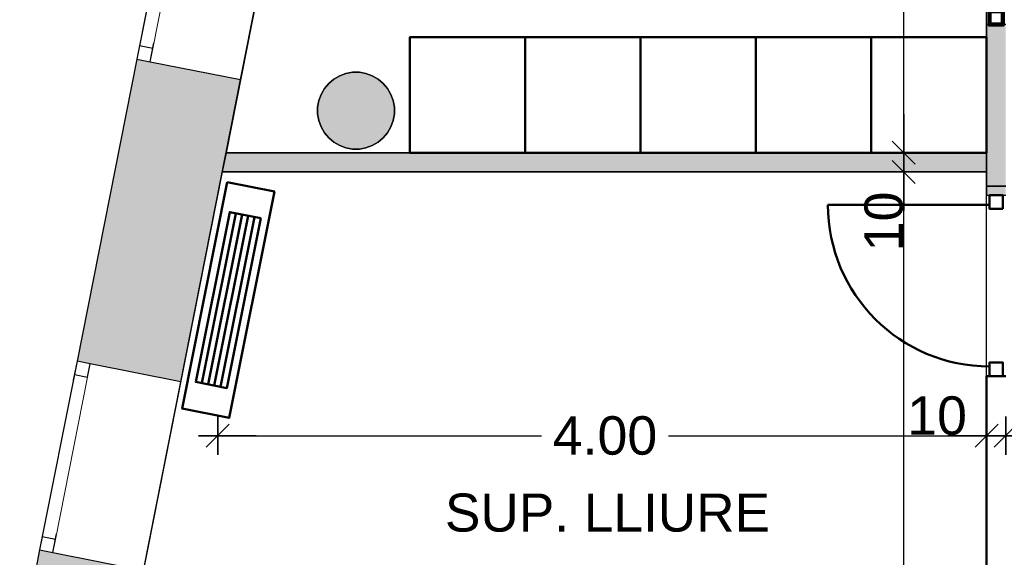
# Model space of a CAD drawing. Header units: metres. Extents: x -1 to 437, y -6 to 28.
# Tile 5 of 28: x 399.31 to 404.43, y 21.54 to 24.33. Entities that reach past the tile are written whole.
import ezdxf

# ---------------------------------------------------------------- set-up
doc = ezdxf.new("R2010")
doc.units = ezdxf.units.M
doc.header["$PDMODE"] = 65
doc.linetypes.add('CONTINUA', pattern=[0])
doc.linetypes.add('PUNKT', pattern=[6.35, 0, -6.35])
for name, color, linetype, lineweight in [('3D P5 MURS', 7, 'CONTINUA', 25), ('3D P5 MURS NOUS', 7, 'CONTINUA', 25), ('3D P5 PILAR', 7, 'CONTINUA', 25), ('INS P5  CLIMATITZACIO ACTUAL', 7, 'CONTINUA', 25), ('P5 COTES', 7, 'CONTINUA', 25), ('P5 LOCAL', 7, 'CONTINUA', 25), ('P5 MOBLES', 7, 'CONTINUA', 25), ('P5 NOTACIO', 7, 'CONTINUA', 25), ('P5 SUP.LLIURE', 7, 'CONTINUA', 25)]:
    doc.layers.add(name, color=color, linetype=linetype, lineweight=lineweight)
doc.styles.add('ARIAL', font='arial.ttf')
doc.dimstyles.new('DIMSTYLE_16', dxfattribs={"dimtxt": 0.2, "dimasz": 0.2, "dimexe": 0, "dimexo": 1e-06, "dimgap": 0.1, "dimtad": 0, "dimrnd": 0.005, "dimzin": 4, "dimdsep": 46, "dimtxsty": 'ARIAL', "dimblk1": 'ALL_ML_STRICH', "dimblk2": 'ALL_ML_STRICH', "dimsah": 1, "dimcen": 0, "dimse1": 1, "dimse2": 1, "dimclrd": 2, "dimclre": 2, "dimclrt": 2, "dimadec": 0, "dimazin": 0, "dimtfac": 1, "dimtdec": 0, "dimtix": 1, "dimtmove": 2, "dimatfit": 3, "dimfxl": 0, "dimtzin": 0, "dimlwd": 0, "dimlwe": 35, "dimarcsym": 0})
doc.dimstyles.new('DIMSTYLE_20', dxfattribs={"dimtxt": 0.2, "dimasz": 0.2, "dimexe": 0, "dimexo": 1e-06, "dimgap": 0.1, "dimtad": 2, "dimdec": 0, "dimlfac": 100, "dimrnd": 0.5, "dimzin": 4, "dimdsep": 46, "dimtxsty": 'ARIAL', "dimblk1": 'ALL_ML_STRICH', "dimblk2": 'ALL_ML_STRICH', "dimsah": 1, "dimcen": 0, "dimse1": 1, "dimse2": 1, "dimclrd": 2, "dimclre": 2, "dimclrt": 2, "dimadec": 0, "dimazin": 0, "dimtfac": 1, "dimtdec": 0, "dimtix": 1, "dimtmove": 2, "dimatfit": 3, "dimfxl": 0, "dimtvp": 1.2, "dimtzin": 0, "dimlwd": 0, "dimlwe": 35, "dimarcsym": 0})

# ---------------------------------------------------------------- blocks, each defined once
blk = doc.blocks.new('_CLOSEDFILLED')
at = {"color": 0, "linetype": 'ByBlock', "lineweight": -2}
blk.add_solid([(-1, 0), (0, 0), (-1, 0)], dxfattribs=at)
blk = doc.blocks.new('ALL_ML_STRICH')
at = {"color": 0, "linetype": 'ByBlock', "lineweight": -2}
for p, q in [((-0.3, -0.3), (0.3, 0.3)), ((0, -0.5), (0, 0.5)), ((-1, 0), (0.5, 0))]:
    blk.add_line(p, q, dxfattribs=at)
blk = doc.blocks.new('*D142')
at = {"layer": 'DEFPOINTS', "color": 2, "linetype": 'CONTINUA', "lineweight": 35, "transparency": 33554687}
for p in [(404.337, 23.9215), (400.3377, 23.4195), (400.3377, 22.1693)]:
    blk.add_point(p, dxfattribs=at)
at = {"layer": 'P5 COTES', "color": 2, "linetype": 'CONTINUA', "lineweight": -2, "transparency": 33554687}
for p, q in [((400.3377, 22.1693), (402.0221, 22.1693)), ((402.6821, 22.1693), (404.337, 22.1693))]:
    blk.add_line(p, q, dxfattribs=at)
at = {"layer": 'P5 COTES', "color": 2, "linetype": 'CONTINUA', "lineweight": 35, "transparency": 33554687, "xscale": 0.2, "yscale": 0.2, "zscale": 0.2, "rotation": 180}
blk.add_blockref('ALL_ML_STRICH', (400.3377, 22.1693), dxfattribs=at)
at = {"layer": 'P5 COTES', "color": 2, "linetype": 'CONTINUA', "lineweight": 35, "transparency": 33554687, "xscale": 0.2, "yscale": 0.2, "zscale": 0.2}
blk.add_blockref('ALL_ML_STRICH', (404.337, 22.1693), dxfattribs=at)
at = {"layer": 'P5 COTES', "color": 2, "linetype": 'CONTINUA', "lineweight": 35, "transparency": 33554687, "insert": (402.3521, 22.1693), "char_height": 0.2, "width": 0.8, "attachment_point": 5, "style": 'ARIAL'}
blk.add_mtext('\\A1;{\\A1;{4.00\\H0.132000;\\S^ ;}}', dxfattribs=at)
blk = doc.blocks.new('*D143')
at = {"layer": 'DEFPOINTS', "color": 2, "linetype": 'CONTINUA', "lineweight": 35, "transparency": 33554687}
for p in [(404.337, 23.9215), (404.337, 22.1693), (404.437, 21.9832)]:
    blk.add_point(p, dxfattribs=at)
at = {"layer": 'P5 COTES', "color": 2, "linetype": 'CONTINUA', "lineweight": -2, "transparency": 33554687}
blk.add_line((404.337, 22.1693), (404.437, 22.1693), dxfattribs=at)
at = {"layer": 'P5 COTES', "color": 2, "linetype": 'CONTINUA', "lineweight": 35, "transparency": 33554687, "xscale": 0.2, "yscale": 0.2, "zscale": 0.2, "rotation": 180}
blk.add_blockref('ALL_ML_STRICH', (404.337, 22.1693), dxfattribs=at)
at = {"layer": 'P5 COTES', "color": 2, "linetype": 'CONTINUA', "lineweight": 35, "transparency": 33554687, "xscale": 0.2, "yscale": 0.2, "zscale": 0.2}
blk.add_blockref('ALL_ML_STRICH', (404.437, 22.1693), dxfattribs=at)
at = {"layer": 'P5 COTES', "color": 2, "linetype": 'CONTINUA', "lineweight": 35, "transparency": 33554687, "insert": (404.0796, 22.2727), "char_height": 0.2, "width": 0.4, "attachment_point": 5, "style": 'ARIAL'}
blk.add_mtext('\\A1;{10}', dxfattribs=at)
blk = doc.blocks.new('*D144')
at = {"layer": 'DEFPOINTS', "color": 2, "linetype": 'CONTINUA', "lineweight": 35, "transparency": 33554687}
for p in [(407.507, 23.2501), (404.437, 22.1693), (404.437, 21.9832)]:
    blk.add_point(p, dxfattribs=at)
at = {"layer": 'P5 COTES', "color": 2, "linetype": 'CONTINUA', "lineweight": -2, "transparency": 33554687}
for p, q in [((404.437, 22.1693), (405.6564, 22.1693)), ((406.3164, 22.1693), (407.507, 22.1693))]:
    blk.add_line(p, q, dxfattribs=at)
at = {"layer": 'P5 COTES', "color": 2, "linetype": 'CONTINUA', "lineweight": 35, "transparency": 33554687, "xscale": 0.2, "yscale": 0.2, "zscale": 0.2, "rotation": 180}
blk.add_blockref('ALL_ML_STRICH', (404.437, 22.1693), dxfattribs=at)
at = {"layer": 'P5 COTES', "color": 2, "linetype": 'CONTINUA', "lineweight": 35, "transparency": 33554687, "xscale": 0.2, "yscale": 0.2, "zscale": 0.2}
blk.add_blockref('ALL_ML_STRICH', (407.507, 22.1693), dxfattribs=at)
at = {"layer": 'P5 COTES', "color": 2, "linetype": 'CONTINUA', "lineweight": 35, "transparency": 33554687, "insert": (405.9864, 22.1693), "char_height": 0.2, "width": 0.8, "attachment_point": 5, "style": 'ARIAL'}
blk.add_mtext('\\A1;{\\A1;{3.07\\H0.132000;\\S^ ;}}', dxfattribs=at)
blk = doc.blocks.new('*D151')
at = {"layer": 'DEFPOINTS', "color": 2, "linetype": 'CONTINUA', "lineweight": 35, "transparency": 33554687}
for p in [(403.8415, 23.5407), (403.9063, 18.4215), (404.0514, 18.4215)]:
    blk.add_point(p, dxfattribs=at)
at = {"layer": 'P5 COTES', "color": 2, "linetype": 'CONTINUA', "lineweight": -2, "transparency": 33554687}
for p, q in [((403.9063, 21.3266), (403.9063, 23.5407)), ((403.9063, 18.4215), (403.9063, 20.6666))]:
    blk.add_line(p, q, dxfattribs=at)
at = {"layer": 'P5 COTES', "color": 2, "linetype": 'CONTINUA', "lineweight": 35, "transparency": 33554687, "xscale": 0.2, "yscale": 0.2, "zscale": 0.2}
for p, rotation in [((403.9063, 23.5407), 90), ((403.9063, 18.4215), 270)]:
    blk.add_blockref('ALL_ML_STRICH', p, dxfattribs=dict(at, rotation=rotation))
at = {"layer": 'P5 COTES', "color": 2, "linetype": 'CONTINUA', "lineweight": 35, "transparency": 33554687, "insert": (403.9063, 20.9966), "char_height": 0.2, "width": 0.8, "attachment_point": 5, "rotation": 90, "style": 'ARIAL'}
blk.add_mtext('\\A1;{\\A1;{5.12\\H0.132000;\\S^ ;}}', dxfattribs=at)
blk = doc.blocks.new('*D152')
at = {"layer": 'DEFPOINTS', "color": 2, "linetype": 'CONTINUA', "lineweight": 35, "transparency": 33554687}
for p in [(403.9363, 23.6407), (403.8415, 23.5407), (403.9063, 23.5407)]:
    blk.add_point(p, dxfattribs=at)
at = {"layer": 'P5 COTES', "color": 2, "linetype": 'CONTINUA', "lineweight": -2, "transparency": 33554687}
blk.add_line((403.9063, 23.5407), (403.9063, 23.6407), dxfattribs=at)
at = {"layer": 'P5 COTES', "color": 2, "linetype": 'CONTINUA', "lineweight": 35, "transparency": 33554687, "xscale": 0.2, "yscale": 0.2, "zscale": 0.2}
for p, rotation in [((403.9063, 23.5407), 270), ((403.9063, 23.6407), 90)]:
    blk.add_blockref('ALL_ML_STRICH', p, dxfattribs=dict(at, rotation=rotation))
at = {"layer": 'P5 COTES', "color": 2, "linetype": 'CONTINUA', "lineweight": 35, "transparency": 33554687, "insert": (403.8029, 23.2833), "char_height": 0.2, "width": 0.4, "attachment_point": 5, "rotation": 90, "style": 'ARIAL'}
blk.add_mtext('\\A1;{10}', dxfattribs=at)
blk = doc.blocks.new('*D153')
at = {"layer": 'DEFPOINTS', "color": 2, "linetype": 'CONTINUA', "lineweight": 35, "transparency": 33554687}
for p in [(403.9172, 28.0595), (403.9063, 23.6407), (403.9363, 23.6407)]:
    blk.add_point(p, dxfattribs=at)
at = {"layer": 'P5 COTES', "color": 2, "linetype": 'CONTINUA', "lineweight": -2, "transparency": 33554687}
for p, q in [((403.9063, 26.1955), (403.9063, 28.0595)), ((403.9063, 23.6407), (403.9063, 25.5355))]:
    blk.add_line(p, q, dxfattribs=at)
at = {"layer": 'P5 COTES', "color": 2, "linetype": 'CONTINUA', "lineweight": 35, "transparency": 33554687, "xscale": 0.2, "yscale": 0.2, "zscale": 0.2}
for p, rotation in [((403.9063, 28.0595), 90), ((403.9063, 23.6407), 270)]:
    blk.add_blockref('ALL_ML_STRICH', p, dxfattribs=dict(at, rotation=rotation))
at = {"layer": 'P5 COTES', "color": 2, "linetype": 'CONTINUA', "lineweight": 35, "transparency": 33554687, "insert": (403.9063, 25.8655), "char_height": 0.2, "width": 0.8, "attachment_point": 5, "rotation": 90, "style": 'ARIAL'}
blk.add_mtext('\\A1;{\\A1;{4.42\\H0.132000;\\S^ ;}}', dxfattribs=at)

msp = doc.modelspace()

# ---------------------------------------------------------------- hatches: boundary and pattern name
at = {"layer": '3D P5 MURS', "linetype": 'CONTINUA', "lineweight": 18, "true_color": 0xa0a0a0, "transparency": 33554687}
for points in [[(404.43698, 23.41946), (404.43698, 24.30722), (404.33698, 24.30722), (404.33698, 23.41946)], [(399.606, 22.55644), (400.14551, 22.44955), (400.45681, 24.02073), (399.9173, 24.12762)], [(399.84731, 20.94441), (399.95117, 21.46862), (399.41166, 21.57551), (399.3078, 21.0513)]]:
    msp.add_hatch(color=253, dxfattribs=at).paths.add_polyline_path(points)
at = {"layer": '3D P5 MURS NOUS', "linetype": 'CONTINUA', "lineweight": 18, "true_color": 0x006e00, "transparency": 33554687}
msp.add_hatch(color=96, dxfattribs=at).paths.add_polyline_path([(400.36169, 23.54067), (404.33698, 23.54067), (404.33698, 23.64067), (400.38151, 23.64067)])
at = {"layer": '3D P5 PILAR', "linetype": 'CONTINUA', "lineweight": 18, "transparency": 33554687}
msp.add_hatch(color=9, dxfattribs=at).paths.add_polyline_path([(401.07446, 24.05921), (401.03951, 24.05921), (401.00509, 24.05314), (400.97225, 24.04118), (400.94198, 24.02371), (400.9152, 24.00124), (400.89274, 23.97447), (400.87526, 23.9442), (400.86331, 23.91136), (400.85724, 23.87694), (400.85724, 23.84198), (400.86331, 23.80756), (400.87526, 23.77472), (400.89274, 23.74445), (400.9152, 23.71768), (400.94198, 23.69521), (400.97225, 23.67774), (401.00509, 23.66578), (401.03951, 23.65971), (401.07446, 23.65971), (401.10888, 23.66578), (401.14172, 23.67774), (401.17199, 23.69521), (401.19877, 23.71768), (401.22123, 23.74445), (401.23871, 23.77472), (401.25066, 23.80756), (401.25673, 23.84198), (401.25673, 23.87694), (401.25066, 23.91136), (401.23871, 23.9442), (401.22123, 23.97447), (401.19877, 24.00124), (401.17199, 24.02371), (401.14172, 24.04118), (401.10888, 24.05314)])

# ---------------------------------------------------------------- linework, layer by layer
at = {"layer": '3D P5 MURS', "color": 7, "linetype": 'PUNKT', "lineweight": 25, "transparency": 33554687}
for p, q in [((400.11164, 25.10855), (399.9173, 24.12762)), ((399.98596, 24.11402), (400.18031, 25.09495)), ((399.9173, 24.12762), (399.98596, 24.11402)), ((399.606, 22.55644), (399.41166, 21.57551)), ((399.48032, 21.5619), (399.67467, 22.54284)), ((399.67467, 22.54284), (399.606, 22.55644)), ((399.41166, 21.57551), (399.48032, 21.5619))]:
    msp.add_line(p, q, dxfattribs=at)
at = {"layer": '3D P5 MURS', "color": 7, "linetype": 'CONTINUA', "lineweight": 25, "transparency": 33554687}
for p, q in [((400.11164, 25.10855), (399.9173, 24.12762)), ((400.45681, 24.02073), (400.65115, 25.00166)), ((404.43698, 24.30722), (404.33698, 24.30722)), ((404.33698, 24.30722), (404.33698, 23.41946)), ((399.9173, 24.12762), (399.606, 22.55644)), ((399.9173, 24.12762), (399.98596, 24.11402)), ((399.98596, 24.11402), (400.45681, 24.02073)), ((400.14551, 22.44955), (400.45681, 24.02073)), ((404.33698, 23.41946), (404.43698, 23.41946)), ((399.606, 22.55644), (399.41166, 21.57551)), ((399.67467, 22.54284), (399.606, 22.55644)), ((400.14551, 22.44955), (399.67467, 22.54284)), ((399.95117, 21.46862), (400.14551, 22.44955)), ((399.41166, 21.57551), (399.3078, 21.0513)), ((399.41166, 21.57551), (399.48032, 21.5619)), ((399.48032, 21.5619), (399.95117, 21.46862))]:
    msp.add_line(p, q, dxfattribs=at)
at = {"layer": '3D P5 MURS', "color": 40, "linetype": 'CONTINUA', "lineweight": 18, "transparency": 33554687}
for points in [[(400.09804, 25.03989), (399.9309, 24.19629), (399.99957, 24.18268), (400.1667, 25.02628), (400.09804, 25.03989)], [(399.5924, 22.48778), (399.42526, 21.64417), (399.49393, 21.63057), (399.66107, 22.47417), (399.5924, 22.48778)]]:
    msp.add_lwpolyline(points, close=True, dxfattribs=at)
at = {"layer": '3D P5 MURS', "color": 7, "linetype": 'CONTINUA', "lineweight": 25, "transparency": 33554687}
for points in [[(399.9309, 24.19629), (399.9173, 24.12762), (399.98596, 24.11402), (399.99957, 24.18268), (399.9309, 24.19629)], [(399.606, 22.55644), (399.5924, 22.48778), (399.66107, 22.47417), (399.67467, 22.54284), (399.606, 22.55644)], [(399.42526, 21.64417), (399.41166, 21.57551), (399.48032, 21.5619), (399.49393, 21.63057), (399.42526, 21.64417)]]:
    msp.add_lwpolyline(points, close=True, dxfattribs=at)
at = {"layer": '3D P5 MURS NOUS', "color": 7, "linetype": 'CONTINUA', "lineweight": 25, "transparency": 33554687}
for p, q in [((400.38151, 23.64067), (400.36169, 23.54067)), ((404.33698, 23.64067), (400.38151, 23.64067)), ((404.33698, 23.54067), (404.33698, 23.64067)), ((400.36169, 23.54067), (404.33698, 23.54067))]:
    msp.add_line(p, q, dxfattribs=at)
at = {"layer": '3D P5 MURS NOUS', "color": 4, "linetype": 'CONTINUA', "lineweight": 50, "transparency": 33554687}
for p, q in [((404.35198, 23.36946), (403.51198, 23.36946)), ((404.33698, 22.47946), (404.43698, 22.47946)), ((404.33698, 22.47946), (404.33698, 19.41151))]:
    msp.add_line(p, q, dxfattribs=at)
at = {"layer": '3D P5 MURS NOUS', "color": 240, "linetype": 'CONTINUA', "lineweight": 140, "transparency": 33554687}
msp.add_lwpolyline([(404.42198, 24.37722), (404.42198, 24.30722), (404.35198, 24.30722), (404.35198, 24.37722), (404.42198, 24.37722)], close=True, dxfattribs=at)
at = {"layer": '3D P5 MURS NOUS', "color": 4, "linetype": 'CONTINUA', "lineweight": 50, "transparency": 33554687}
for points in [[(404.42198, 23.34946), (404.42198, 23.41946), (404.35198, 23.41946), (404.35198, 23.34946), (404.42198, 23.34946)], [(404.42198, 22.47946), (404.42198, 22.54946), (404.35198, 22.54946), (404.35198, 22.47946), (404.42198, 22.47946)]]:
    msp.add_lwpolyline(points, close=True, dxfattribs=at)
msp.add_arc((404.35198, 23.36946), 0.84, 180, 270, dxfattribs=at)
at = {"layer": '3D P5 PILAR', "color": 7, "linetype": 'CONTINUA', "lineweight": 25, "transparency": 33554687}
for p, q in [((400.94198, 24.02371), (400.9152, 24.00124)), ((400.97225, 24.04118), (400.94198, 24.02371)), ((401.00509, 24.05314), (400.97225, 24.04118)), ((401.03951, 24.05921), (401.00509, 24.05314)), ((401.07446, 24.05921), (401.03951, 24.05921)), ((401.10888, 24.05314), (401.07446, 24.05921)), ((401.14172, 24.04118), (401.10888, 24.05314)), ((401.17199, 24.02371), (401.14172, 24.04118)), ((401.19877, 24.00124), (401.17199, 24.02371)), ((400.89274, 23.97447), (400.87526, 23.9442)), ((400.9152, 24.00124), (400.89274, 23.97447)), ((401.22123, 23.97447), (401.19877, 24.00124)), ((401.23871, 23.9442), (401.22123, 23.97447)), ((400.87526, 23.9442), (400.86331, 23.91136)), ((401.25066, 23.91136), (401.23871, 23.9442)), ((400.86331, 23.91136), (400.85724, 23.87694)), ((400.85724, 23.87694), (400.85724, 23.84198)), ((401.25673, 23.87694), (401.25066, 23.91136)), ((401.25673, 23.84198), (401.25673, 23.87694)), ((400.85724, 23.84198), (400.86331, 23.80756)), ((401.25066, 23.80756), (401.25673, 23.84198)), ((400.86331, 23.80756), (400.87526, 23.77472)), ((400.87526, 23.77472), (400.89274, 23.74445)), ((401.22123, 23.74445), (401.23871, 23.77472)), ((401.23871, 23.77472), (401.25066, 23.80756)), ((400.89274, 23.74445), (400.9152, 23.71768)), ((400.9152, 23.71768), (400.94198, 23.69521)), ((401.17199, 23.69521), (401.19877, 23.71768)), ((401.19877, 23.71768), (401.22123, 23.74445)), ((400.94198, 23.69521), (400.97225, 23.67774)), ((400.97225, 23.67774), (401.00509, 23.66578)), ((401.00509, 23.66578), (401.03951, 23.65971)), ((401.07446, 23.65971), (401.10888, 23.66578)), ((401.10888, 23.66578), (401.14172, 23.67774)), ((401.14172, 23.67774), (401.17199, 23.69521)), ((401.03951, 23.65971), (401.07446, 23.65971))]:
    msp.add_line(p, q, dxfattribs=at)
at = {"layer": 'INS P5  CLIMATITZACIO ACTUAL', "color": 4, "linetype": 'CONTINUA', "lineweight": 50, "transparency": 33554687}
for p, q in [((400.43248, 23.32552), (400.25577, 22.44304)), ((400.46469, 23.31908), (400.28798, 22.43659)), ((400.49689, 23.31263), (400.32018, 22.43015)), ((400.52909, 23.30618), (400.35238, 22.4237))]:
    msp.add_line(p, q, dxfattribs=at)
for points in [[(400.38767, 23.48748), (400.15206, 22.31083), (400.39719, 22.26175), (400.63281, 23.43839), (400.38767, 23.48748)], [(400.56129, 23.29973), (400.38458, 22.41725), (400.22357, 22.44949), (400.40028, 23.33197), (400.56129, 23.29973)]]:
    msp.add_lwpolyline(points, close=True, dxfattribs=at)
at = {"layer": 'P5 LOCAL', "color": 7, "linetype": 'CONTINUA', "lineweight": 25, "transparency": 33554687}
for p, q in [((401.25873, 28.06825), (400.38151, 23.64067)), ((404.33698, 23.64067), (404.33698, 28.06825)), ((400.9152, 24.00124), (400.94198, 24.02371)), ((400.94198, 24.02371), (400.97225, 24.04118)), ((400.97225, 24.04118), (401.00509, 24.05314)), ((401.00509, 24.05314), (401.03951, 24.05921)), ((401.03951, 24.05921), (401.07446, 24.05921)), ((401.07446, 24.05921), (401.10888, 24.05314)), ((401.10888, 24.05314), (401.14172, 24.04118)), ((401.14172, 24.04118), (401.17199, 24.02371)), ((401.17199, 24.02371), (401.19877, 24.00124)), ((400.87526, 23.9442), (400.89274, 23.97447)), ((400.89274, 23.97447), (400.9152, 24.00124)), ((401.19877, 24.00124), (401.22123, 23.97447)), ((401.22123, 23.97447), (401.23871, 23.9442)), ((400.86331, 23.91136), (400.87526, 23.9442)), ((401.23871, 23.9442), (401.25066, 23.91136)), ((400.85724, 23.87694), (400.86331, 23.91136)), ((400.85724, 23.84198), (400.85724, 23.87694)), ((401.25066, 23.91136), (401.25673, 23.87694)), ((401.25673, 23.87694), (401.25673, 23.84198)), ((400.86331, 23.80756), (400.85724, 23.84198)), ((401.25673, 23.84198), (401.25066, 23.80756)), ((400.87526, 23.77472), (400.86331, 23.80756)), ((400.89274, 23.74445), (400.87526, 23.77472)), ((401.23871, 23.77472), (401.22123, 23.74445)), ((401.25066, 23.80756), (401.23871, 23.77472)), ((400.9152, 23.71768), (400.89274, 23.74445)), ((400.94198, 23.69521), (400.9152, 23.71768)), ((401.19877, 23.71768), (401.17199, 23.69521)), ((401.22123, 23.74445), (401.19877, 23.71768)), ((400.97225, 23.67774), (400.94198, 23.69521)), ((401.00509, 23.66578), (400.97225, 23.67774)), ((401.03951, 23.65971), (401.00509, 23.66578)), ((401.10888, 23.66578), (401.07446, 23.65971)), ((401.14172, 23.67774), (401.10888, 23.66578)), ((401.17199, 23.69521), (401.14172, 23.67774)), ((400.38151, 23.64067), (404.33698, 23.64067)), ((401.07446, 23.65971), (401.03951, 23.65971)), ((400.36169, 23.54067), (399.34745, 18.42151)), ((404.33698, 23.54067), (400.36169, 23.54067)), ((404.33698, 18.42151), (404.33698, 23.54067))]:
    msp.add_line(p, q, dxfattribs=at)
at = {"layer": 'P5 MOBLES', "color": 202, "linetype": 'CONTINUA', "lineweight": 50, "transparency": 33554687}
for points in [[(401.33698, 23.64067), (401.33698, 24.24067), (401.93698, 24.24067), (401.93698, 23.64067), (401.33698, 23.64067)], [(401.93698, 23.64067), (401.93698, 24.24067), (402.53698, 24.24067), (402.53698, 23.64067), (401.93698, 23.64067)], [(402.53698, 23.64067), (402.53698, 24.24067), (403.13698, 24.24067), (403.13698, 23.64067), (402.53698, 23.64067)], [(403.13698, 23.64067), (403.13698, 24.24067), (403.73698, 24.24067), (403.73698, 23.64067), (403.13698, 23.64067)], [(403.73698, 23.64067), (403.73698, 24.24067), (404.33698, 24.24067), (404.33698, 23.64067), (403.73698, 23.64067)]]:
    msp.add_lwpolyline(points, close=True, dxfattribs=at)
at = {"layer": 'P5 NOTACIO', "color": 2, "linetype": 'PUNKT', "lineweight": 35, "transparency": 33554687}
msp.add_line((404.33698, 23.46657), (405.66698, 23.46657), dxfattribs=at)
at = {"layer": 'P5 SUP.LLIURE', "color": 7, "linetype": 'CONTINUA', "lineweight": 25, "transparency": 33554687}
for p, q in [((400.36169, 23.54067), (399.86395, 21.0284)), ((404.33698, 23.54067), (400.36169, 23.54067)), ((404.33698, 18.42151), (404.33698, 23.54067))]:
    msp.add_line(p, q, dxfattribs=at)

# ---------------------------------------------------------------- block references
at = {"layer": '3D P5 PILAR', "color": 7, "linetype": 'CONTINUA', "lineweight": 25, "transparency": 33554687, "xscale": 0.0002666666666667, "yscale": 0.0002666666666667, "zscale": 0.0002666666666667}
msp.add_blockref('_CLOSEDFILLED', (401.05698, 23.85946), dxfattribs=at)

# ---------------------------------------------------------------- texts
at = {"layer": 'P5 SUP.LLIURE', "color": 7, "linetype": 'CONTINUA', "lineweight": 25, "transparency": 33554687, "insert": (401.51988, 21.66795), "char_height": 0.198, "width": 1.7953321, "attachment_point": 7, "style": 'ARIAL'}
msp.add_mtext('\\W1.00;SUP. LLIURE', dxfattribs=at)

# ---------------------------------------------------------------- dimensions: what is measured, and where the dimension line sits
at = {"layer": 'P5 COTES', "color": 2, "linetype": 'CONTINUA', "lineweight": 35, "transparency": 33554687}
for base, p1, p2, dimstyle, picture, middle in [((403.90632, 28.05946), (403.93632, 23.64067), (403.9172, 28.05946), 'DIMSTYLE_16', '*D153', (403.90632, 25.86554)), ((403.90632, 23.64067), (403.84149, 23.54067), (403.93632, 23.64067), 'DIMSTYLE_20', '*D152', (403.80291, 23.28327)), ((403.90632, 23.54067), (404.05143, 18.42151), (403.84149, 23.54067), 'DIMSTYLE_16', '*D151', (403.90632, 20.99656))]:
    dim = msp.add_linear_dim(base=base, p1=p1, p2=p2, angle=90, dimstyle=dimstyle, override={"dimpost": '<>', "dimclrd": 2, "dimclre": 2, "dimclrt": 2, "dimlwd": 0, "dimlwe": 35}, dxfattribs=at)
    dim.commit()
    dim.dimension.update_dxf_attribs({"geometry": picture, "text_midpoint": middle, "dimtype": 160})
for base, p1, p2, dimstyle, picture, middle in [((404.33698, 22.16925), (400.33768, 23.41946), (404.33698, 23.92154), 'DIMSTYLE_16', '*D142', (402.35212, 22.16925)), ((404.43698, 22.16925), (404.33698, 23.92154), (404.43698, 21.98324), 'DIMSTYLE_20', '*D143', (404.07958, 22.27266)), ((407.50698, 22.16925), (404.43698, 21.98324), (407.50698, 23.25007), 'DIMSTYLE_16', '*D144', (405.98643, 22.16925))]:
    dim = msp.add_linear_dim(base=base, p1=p1, p2=p2, dimstyle=dimstyle, override={"dimpost": '<>', "dimclrd": 2, "dimclre": 2, "dimclrt": 2, "dimlwd": 0, "dimlwe": 35}, dxfattribs=at)
    dim.commit()
    dim.dimension.update_dxf_attribs({"geometry": picture, "text_midpoint": middle, "dimtype": 160})

doc.saveas('drawing.dxf')
